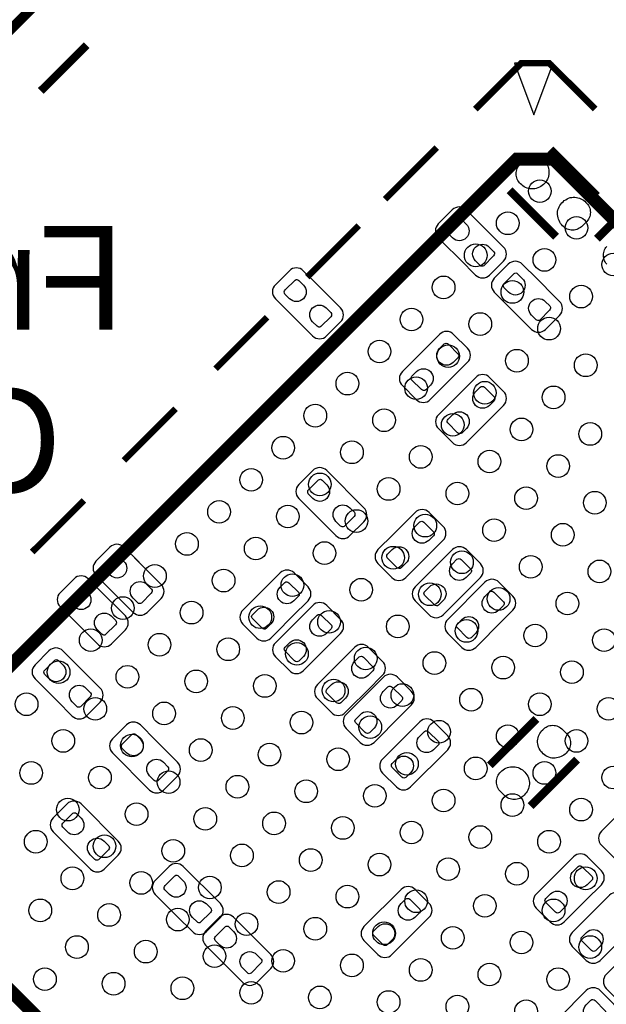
# Model space of a CAD drawing. Extents: x 0 to 55, y -2.5 to 65.
# Tile 6 of 23: x 35.7 to 44.7, y 7.6 to 22.8. Entities that reach past the tile are written whole.
import ezdxf

# ---------------------------------------------------------------- set-up
doc = ezdxf.new("R2010")
doc.units = 0
for name, color, linetype in [('PG_SILKSCREEN_BOTTOM', 12, 'CONTINUOUS'), ('PG_SILKSCREEN_TOP', 254, 'CONTINUOUS'), ('PIN_BOTTOM', 1, 'CONTINUOUS'), ('PIN_TOP', 110, 'CONTINUOUS')]:
    doc.layers.add(name, color=color, linetype=linetype)

msp = doc.modelspace()

# ---------------------------------------------------------------- linework, layer by layer
at = {"layer": 'PG_SILKSCREEN_BOTTOM', "const_width": 0.127}
for points in [[(44.564732, 20.071867), (43.846293, 20.790306)], [(43.217668, 20.161682), (43.936107, 19.443243)], [(45.282307, 20.129932), (44.563868, 19.411493)], [(43.631282, 12.001932), (42.912843, 11.283493)], [(43.541467, 10.654868), (44.259906, 11.373307)]]:
    msp.add_lwpolyline(points, dxfattribs=at)
at = {"layer": 'PG_SILKSCREEN_BOTTOM'}
for points in [[(42.459402, 19.085408), (42.692879, 18.851931, 0.414214), (42.908398, 18.851931), (43.123942, 19.06745, 0.414183), (43.123942, 19.282969), (42.549191, 19.85772, 0.414187), (42.333672, 19.85772), (42.118153, 19.642176, 0.414217), (42.118153, 19.426657), (42.531233, 19.013576)], [(43.646623, 18.785992), (43.413147, 19.019495, 0.414227), (43.197602, 19.019495), (42.982083, 18.80395, 0.414197), (42.982083, 18.588431), (43.556809, 18.013705, 0.414265), (43.772353, 18.013705), (43.987872, 18.229224, 0.414203), (43.987872, 18.444743), (43.574792, 18.857849)], [(40.268423, 18.684392), (40.034947, 18.917895, 0.414227), (39.819402, 18.917895), (39.603883, 18.70235, 0.414197), (39.603883, 18.486831), (40.178609, 17.912105, 0.414265), (40.394153, 17.912105), (40.609672, 18.127624, 0.414203), (40.609672, 18.343143), (40.196592, 18.756249)], [(41.796564, 17.594885), (41.563087, 17.361408, 0.414214), (41.563087, 17.145889), (41.778606, 16.930345, 0.414183), (41.994125, 16.930345), (42.568876, 17.505096, 0.414187), (42.568876, 17.720615), (42.353332, 17.936134, 0.414217), (42.137813, 17.936134), (41.724732, 17.523054)], [(42.892142, 16.606723), (43.125644, 16.8402, 0.414227), (43.125644, 17.055744), (42.9101, 17.271263, 0.414197), (42.694581, 17.271263), (42.119855, 16.696538, 0.414265), (42.119855, 16.480993), (42.335374, 16.265474, 0.414203), (42.550893, 16.265474), (42.963998, 16.678554)], [(40.30566, 15.062327), (40.539137, 14.828825, 0.414227), (40.754681, 14.828825), (40.9702, 15.044369, 0.414197), (40.9702, 15.259888), (40.395474, 15.834614, 0.414265), (40.17993, 15.834614), (39.964411, 15.619095, 0.414203), (39.964411, 15.403576), (40.377491, 14.99047)], [(41.419399, 14.846935), (41.185922, 14.613458, 0.414214), (41.185922, 14.397939), (41.401441, 14.182395, 0.414183), (41.61696, 14.182395), (42.191711, 14.757146, 0.414187), (42.191711, 14.972665), (41.976167, 15.188184, 0.414217), (41.760648, 15.188184), (41.347568, 14.775104)], [(37.499823, 14.417192), (37.266347, 14.650695, 0.414227), (37.050802, 14.650695), (36.835283, 14.43515, 0.414197), (36.835283, 14.219631), (37.410009, 13.644905, 0.414265), (37.625553, 13.644905), (37.841072, 13.860424, 0.414203), (37.841072, 14.075943), (37.427992, 14.489049)], [(42.532935, 13.948588), (42.766412, 14.182065, 0.414214), (42.766412, 14.397584), (42.550893, 14.613128, 0.414183), (42.335374, 14.613128), (41.760623, 14.038377, 0.414187), (41.760623, 13.822858), (41.976167, 13.607339, 0.414217), (42.191686, 13.607339), (42.604766, 14.020419)], [(39.874774, 13.589356), (40.108276, 13.822832, 0.414227), (40.108276, 14.038377), (39.892732, 14.253896, 0.414197), (39.677213, 14.253896), (39.102487, 13.67917, 0.414265), (39.102487, 13.463626), (39.318006, 13.248107, 0.414203), (39.533525, 13.248107), (39.946631, 13.661187)], [(36.947577, 13.930782), (36.7141, 14.164285, 0.414227), (36.498555, 14.164285), (36.283036, 13.94874, 0.414197), (36.283036, 13.733221), (36.857762, 13.158495, 0.414265), (37.073307, 13.158495), (37.288826, 13.374014, 0.414203), (37.288826, 13.589533), (36.875745, 14.002639)], [(43.03583, 13.445668), (43.269332, 13.679145, 0.414227), (43.269332, 13.894689), (43.053787, 14.110208, 0.414197), (42.838268, 14.110208), (42.263543, 13.535482, 0.414265), (42.263543, 13.319938), (42.479062, 13.104419, 0.414203), (42.694581, 13.104419), (43.107686, 13.517499)], [(40.377669, 13.086486), (40.611146, 13.319963, 0.414214), (40.611146, 13.535482), (40.395627, 13.751027, 0.414183), (40.180108, 13.751027), (39.605356, 13.176275, 0.414187), (39.605356, 12.960756), (39.820901, 12.745237, 0.414217), (40.03642, 12.745237), (40.4495, 13.158318)], [(36.236402, 12.278208), (36.469879, 12.044731, 0.414214), (36.685398, 12.044731), (36.900942, 12.26025, 0.414183), (36.900942, 12.475769), (36.326191, 13.05052, 0.414187), (36.110672, 13.05052), (35.895153, 12.834976, 0.414217), (35.895153, 12.619457), (36.308233, 12.206376)], [(41.024251, 12.439879), (41.257753, 12.673355, 0.414227), (41.257753, 12.8889), (41.042209, 13.104419, 0.414197), (40.82669, 13.104419), (40.251964, 12.529693, 0.414265), (40.251964, 12.314149), (40.467483, 12.09863, 0.414203), (40.683002, 12.09863), (41.096108, 12.51171)], [(41.468192, 11.979377), (41.701669, 12.212853, 0.414214), (41.701669, 12.428372), (41.48615, 12.643917, 0.414183), (41.270631, 12.643917), (40.69588, 12.069166, 0.414187), (40.69588, 11.853647), (40.911424, 11.638128, 0.414217), (41.126943, 11.638128), (41.540024, 12.051208)], [(37.753823, 11.673992), (37.520347, 11.907495, 0.414227), (37.304802, 11.907495), (37.089283, 11.69195, 0.414197), (37.089283, 11.476431), (37.664009, 10.901705, 0.414265), (37.879553, 10.901705), (38.095072, 11.117224, 0.414203), (38.095072, 11.332743), (37.681992, 11.745849)], [(41.491256, 11.614074), (41.257753, 11.380597, 0.414227), (41.257753, 11.165053), (41.473298, 10.949534, 0.414197), (41.688817, 10.949534), (42.263543, 11.524259, 0.414265), (42.263543, 11.739804), (42.048024, 11.955323, 0.414203), (41.832505, 11.955323), (41.419399, 11.542243)], [(45.406615, 10.176866), (45.640117, 10.410342, 0.414227), (45.640117, 10.625887), (45.424573, 10.841406, 0.414197), (45.209054, 10.841406), (44.634328, 10.26668, 0.414265), (44.634328, 10.051136), (44.849847, 9.835617, 0.414203), (45.065366, 9.835617), (45.478471, 10.248697)], [(36.515777, 9.916008), (36.749253, 9.682531, 0.414214), (36.964772, 9.682531), (37.180317, 9.89805, 0.414183), (37.180317, 10.113569), (36.605566, 10.68832, 0.414187), (36.390047, 10.68832), (36.174528, 10.472776, 0.414217), (36.174528, 10.257257), (36.587608, 9.844176)], [(44.400826, 9.207017), (44.634302, 9.440494, 0.414214), (44.634302, 9.656013), (44.418783, 9.871558, 0.414183), (44.203264, 9.871558), (43.628513, 9.296806, 0.414187), (43.628513, 9.081287), (43.844058, 8.865768, 0.414217), (44.059577, 8.865768), (44.472657, 9.278849)], [(38.090602, 8.950808), (38.324079, 8.717331, 0.414214), (38.539598, 8.717331), (38.755142, 8.93285, 0.414183), (38.755142, 9.148369), (38.180391, 9.72312, 0.414187), (37.964872, 9.72312), (37.749353, 9.507576, 0.414217), (37.749353, 9.292057), (38.162433, 8.878976)], [(41.742665, 8.704123), (41.976142, 8.9376, 0.414214), (41.976142, 9.153119), (41.760623, 9.368663, 0.414183), (41.545104, 9.368663), (40.970352, 8.793912, 0.414187), (40.970352, 8.578393), (41.185897, 8.362874, 0.414217), (41.401416, 8.362874), (41.814496, 8.775954)], [(44.957594, 8.614308), (45.191096, 8.847785, 0.414227), (45.191096, 9.06333), (44.975551, 9.278849, 0.414197), (44.760032, 9.278849), (44.185307, 8.704123, 0.414265), (44.185307, 8.488578), (44.400826, 8.273059, 0.414203), (44.616345, 8.273059), (45.02945, 8.68614)], [(39.192454, 8.704275), (38.958977, 8.937777, 0.414227), (38.743433, 8.937777), (38.527914, 8.722233, 0.414197), (38.527914, 8.506714), (39.10264, 7.931988, 0.414265), (39.318184, 7.931988), (39.533703, 8.147507, 0.414203), (39.533703, 8.363026), (39.120623, 8.776132)], [(45.481392, 7.966177), (45.714869, 8.199653, 0.414214), (45.714869, 8.415172), (45.49935, 8.630717, 0.414183), (45.283831, 8.630717), (44.70908, 8.055966, 0.414187), (44.70908, 7.840447), (44.924624, 7.624928, 0.414217), (45.140143, 7.624928), (45.553224, 8.038008)], [(44.059602, 7.465187), (43.8261, 7.23171, 0.414227), (43.8261, 7.016166), (44.041644, 6.800647, 0.414197), (44.257163, 6.800647), (44.831889, 7.375373, 0.414265), (44.831889, 7.590917), (44.61637, 7.806436, 0.414203), (44.400851, 7.806436), (43.987745, 7.393356)]]:
    msp.add_lwpolyline(points, format="xyb", dxfattribs=at)
at = {"layer": 'PG_SILKSCREEN_TOP'}
for points, const_width in [([(43.763413, 30.885511), (27.499996, 14.622094)], 0.150089), ([(36.692408, 22.400209), (35.985196, 21.693099)], 0.127), ([(44.538087, 21.4138), (43.830977, 22.120911), (43.396789, 22.120911), (42.689704, 21.4138)], 0.1), ([(41.297403, 20.021499), (42.093591, 20.817713)], 0.1), ([(33.0073, 10.31715), (41.775405, 1.549044), (52.382014, 12.155653), (43.896737, 20.640929), (43.331054, 20.640929), (33.0073, 10.31715)], 0.2), ([(40.095322, 18.819419), (40.891511, 19.615633)], 0.1), ([(38.681101, 17.405223), (39.477315, 18.201411)], 0.1), ([(37.266905, 15.991002), (38.063094, 16.787216)], 0.1), ([(35.852684, 14.576806), (36.648873, 15.372994)], 0.1)]:
    msp.add_lwpolyline(points, dxfattribs=dict(at, const_width=const_width))
msp.add_lwpolyline([(43.891784, 22.122308), (43.29143, 22.123019), (43.591251, 21.322589)], close=True, dxfattribs=at)
at = {"layer": 'PIN_BOTTOM'}
for points in [[(43.729427, 20.637348), (43.747385, 20.621219), (43.763362, 20.603388), (43.778068, 20.584439), (43.791073, 20.563942), (43.801741, 20.542377), (43.810733, 20.520101), (43.817591, 20.497114), (43.822493, 20.473568), (43.825008, 20.449515), (43.825744, 20.425486), (43.82389, 20.401432), (43.819928, 20.377709), (43.811876, 20.353503), (43.801462, 20.330109), (43.788838, 20.307833), (43.774538, 20.286599), (43.758129, 20.267092), (43.740146, 20.249134), (43.720639, 20.232726), (43.699379, 20.218375), (43.67718, 20.205802), (43.653761, 20.195413), (43.62958, 20.187336), (43.606034, 20.182891), (43.582133, 20.180478), (43.558079, 20.180478), (43.534051, 20.183018), (43.510505, 20.187488), (43.487315, 20.194549), (43.465039, 20.203516), (43.443906, 20.214641), (43.423738, 20.227849), (43.405069, 20.242987), (43.387823, 20.259827), (43.372202, 20.275169), (43.358537, 20.29206), (43.346522, 20.310145), (43.336616, 20.329398), (43.328692, 20.349921), (43.322977, 20.370775), (43.319573, 20.392111), (43.318303, 20.413777), (43.31937, 20.435748), (43.322773, 20.457109), (43.328361, 20.47809), (43.336058, 20.498384), (43.345964, 20.517891), (43.357978, 20.536154), (43.371694, 20.552969), (43.454142, 20.635443), (43.470601, 20.649082), (43.488788, 20.660741), (43.507939, 20.670571), (43.527904, 20.678369), (43.548757, 20.684084), (43.56989, 20.68769), (43.591251, 20.68896), (43.612816, 20.687919), (43.63405, 20.684642), (43.654904, 20.679207), (43.675198, 20.671917), (43.69435, 20.662367), (43.712511, 20.650708)], [(44.052973, 19.596202), (44.035015, 19.612331), (44.019038, 19.630161), (44.004332, 19.64911), (43.991327, 19.669608), (43.980659, 19.691172), (43.971667, 19.713448), (43.964809, 19.736435), (43.959907, 19.759981), (43.957392, 19.784035), (43.956656, 19.808063), (43.95851, 19.832117), (43.962472, 19.85584), (43.970524, 19.880047), (43.980938, 19.90344), (43.993562, 19.925716), (44.007862, 19.94695), (44.024271, 19.966457), (44.042254, 19.984415), (44.061761, 20.000824), (44.083021, 20.015175), (44.10522, 20.027748), (44.128639, 20.038136), (44.15282, 20.046213), (44.176366, 20.050658), (44.200267, 20.053071), (44.224321, 20.053071), (44.248349, 20.050531), (44.271895, 20.046061), (44.295085, 20.039), (44.317361, 20.030034), (44.338494, 20.018908), (44.358662, 20.0057), (44.377331, 19.990562), (44.394577, 19.973722), (44.410198, 19.95838), (44.423863, 19.941489), (44.435878, 19.923404), (44.445784, 19.904151), (44.453708, 19.883628), (44.459423, 19.862775), (44.462827, 19.841439), (44.464097, 19.819772), (44.46303, 19.797801), (44.459627, 19.77644), (44.454039, 19.75546), (44.446342, 19.735165), (44.436436, 19.715658), (44.424422, 19.697395), (44.410706, 19.68058), (44.328258, 19.598107), (44.311799, 19.584467), (44.293612, 19.572808), (44.274461, 19.562978), (44.254496, 19.555181), (44.233643, 19.549466), (44.21251, 19.545859), (44.191149, 19.544589), (44.169584, 19.54563), (44.14835, 19.548907), (44.127496, 19.554342), (44.107202, 19.561632), (44.08805, 19.571183), (44.069889, 19.582841)], [(44.106948, 11.490173), (44.090819, 11.472215), (44.072988, 11.456238), (44.054039, 11.441532), (44.033542, 11.428527), (44.011977, 11.417859), (43.989701, 11.408867), (43.966714, 11.402009), (43.943168, 11.397107), (43.919115, 11.394592), (43.895086, 11.393856), (43.871032, 11.39571), (43.847309, 11.399672), (43.823103, 11.407724), (43.799709, 11.418138), (43.777433, 11.430762), (43.756199, 11.445062), (43.736692, 11.461471), (43.718734, 11.479454), (43.702326, 11.498961), (43.687975, 11.520221), (43.675402, 11.54242), (43.665013, 11.565839), (43.656936, 11.59002), (43.652491, 11.613566), (43.650078, 11.637467), (43.650078, 11.661521), (43.652618, 11.685549), (43.657088, 11.709095), (43.664149, 11.732285), (43.673116, 11.754561), (43.684241, 11.775694), (43.697449, 11.795862), (43.712587, 11.814531), (43.729427, 11.831777), (43.744769, 11.847398), (43.76166, 11.861063), (43.779745, 11.873078), (43.798998, 11.882984), (43.819521, 11.890908), (43.840375, 11.896623), (43.861711, 11.900027), (43.883377, 11.901297), (43.905348, 11.90023), (43.926709, 11.896827), (43.94769, 11.891239), (43.967984, 11.883542), (43.987491, 11.873636), (44.005754, 11.861622), (44.022569, 11.847906), (44.105043, 11.765458), (44.118682, 11.748999), (44.130341, 11.730812), (44.140171, 11.711661), (44.147969, 11.691696), (44.153684, 11.670843), (44.15729, 11.64971), (44.15856, 11.628349), (44.157519, 11.606784), (44.154242, 11.58555), (44.148807, 11.564696), (44.141517, 11.544402), (44.131967, 11.52525), (44.120308, 11.507089)], [(43.065802, 11.166627), (43.081931, 11.184585), (43.099761, 11.200562), (43.11871, 11.215268), (43.139208, 11.228273), (43.160772, 11.238941), (43.183048, 11.247933), (43.206035, 11.254791), (43.229581, 11.259693), (43.253635, 11.262208), (43.277663, 11.262944), (43.301717, 11.26109), (43.32544, 11.257128), (43.349647, 11.249076), (43.37304, 11.238662), (43.395316, 11.226038), (43.41655, 11.211738), (43.436057, 11.195329), (43.454015, 11.177346), (43.470424, 11.157839), (43.484775, 11.136579), (43.497348, 11.11438), (43.507736, 11.090961), (43.515813, 11.06678), (43.520258, 11.043234), (43.522671, 11.019333), (43.522671, 10.995279), (43.520131, 10.971251), (43.515661, 10.947705), (43.5086, 10.924515), (43.499634, 10.902239), (43.488508, 10.881106), (43.4753, 10.860938), (43.460162, 10.842269), (43.443322, 10.825023), (43.42798, 10.809402), (43.411089, 10.795737), (43.393004, 10.783722), (43.373751, 10.773816), (43.353228, 10.765892), (43.332375, 10.760177), (43.311039, 10.756773), (43.289372, 10.755503), (43.267401, 10.75657), (43.24604, 10.759973), (43.22506, 10.765561), (43.204765, 10.773258), (43.185258, 10.783164), (43.166995, 10.795178), (43.15018, 10.808894), (43.067707, 10.891342), (43.054067, 10.907801), (43.042408, 10.925988), (43.032578, 10.945139), (43.024781, 10.965104), (43.019066, 10.985957), (43.015459, 11.00709), (43.014189, 11.028451), (43.01523, 11.050016), (43.018507, 11.07125), (43.023942, 11.092104), (43.031232, 11.112398), (43.040783, 11.13155), (43.052441, 11.149711)]]:
    msp.add_lwpolyline(points, close=True, dxfattribs=at)
for points in [[(42.33799, 19.425615), (42.266159, 19.497472, -0.376089), (42.270401, 19.561785), (42.423055, 19.714464, -0.366021), (42.478401, 19.709714), (42.550258, 19.637883, -0.999197)], [(42.904105, 19.284036), (42.975936, 19.212179, -0.376089), (42.971695, 19.147866), (42.819041, 18.995187, -0.366021), (42.763694, 18.999937), (42.691837, 19.071768, -0.999197)], [(43.20192, 18.58739), (43.130089, 18.659246, -0.376089), (43.134331, 18.723559), (43.286985, 18.876239, -0.366021), (43.342331, 18.871489), (43.414188, 18.799658, -0.999197)], [(39.82372, 18.48579), (39.751889, 18.557646, -0.376089), (39.756131, 18.621959), (39.908785, 18.774639, -0.366021), (39.964131, 18.769889), (40.035988, 18.698058, -0.999197)], [(43.768035, 18.44581), (43.839867, 18.373954, -0.376089), (43.835625, 18.309641), (43.682971, 18.156961, -0.366021), (43.627624, 18.161711), (43.555768, 18.233542, -0.999197)], [(40.389835, 18.34421), (40.461667, 18.272354, -0.376089), (40.457425, 18.208041), (40.304771, 18.055361, -0.366021), (40.249424, 18.060111), (40.177568, 18.131942, -0.999197)], [(42.136771, 17.716297), (42.208628, 17.788128, -0.376089), (42.272941, 17.783886), (42.42562, 17.631232, -0.366021), (42.42087, 17.575886), (42.349039, 17.504029, -0.999197)], [(41.995192, 17.150182), (41.923335, 17.07835, -0.376089), (41.859022, 17.082592), (41.706343, 17.235246, -0.366021), (41.711093, 17.290593), (41.782924, 17.362449, -0.999197)], [(42.693539, 17.051426), (42.765396, 17.123258, -0.376089), (42.829709, 17.119016), (42.982388, 16.966362, -0.366021), (42.977638, 16.911015), (42.905807, 16.839159, -0.999197)], [(42.55196, 16.485311), (42.480103, 16.41348, -0.376089), (42.41579, 16.417722), (42.263111, 16.570376, -0.366021), (42.267861, 16.625722), (42.339692, 16.697579, -0.999197)], [(40.184248, 15.402509), (40.112417, 15.474366, -0.376089), (40.116658, 15.538679), (40.269312, 15.691358, -0.366021), (40.324659, 15.686608), (40.396516, 15.614777, -0.999197)], [(40.750363, 15.26093), (40.822194, 15.189073, -0.376089), (40.817952, 15.12476), (40.665298, 14.972081, -0.366021), (40.609952, 14.976831), (40.538095, 15.048662, -0.999197)], [(41.759607, 14.968347), (41.831463, 15.040178, -0.376089), (41.895776, 15.035936), (42.048455, 14.883282, -0.366021), (42.043706, 14.827936), (41.971874, 14.756079, -0.999197)], [(41.618027, 14.402232), (41.54617, 14.330401, -0.376089), (41.481858, 14.334642), (41.329178, 14.487296, -0.366021), (41.333928, 14.542643), (41.405759, 14.6145, -0.999197)], [(37.05512, 14.21859), (36.983289, 14.290446, -0.376089), (36.987531, 14.354759), (37.140185, 14.507439, -0.366021), (37.195531, 14.502689), (37.267388, 14.430858, -0.999197)], [(42.334307, 14.393291), (42.406164, 14.465122, -0.376089), (42.470476, 14.46088), (42.623156, 14.308226, -0.366021), (42.618406, 14.25288), (42.546575, 14.181023, -0.999197)], [(36.502873, 13.73218), (36.431042, 13.804036, -0.376089), (36.435284, 13.868349), (36.587938, 14.021029, -0.366021), (36.643285, 14.016279), (36.715141, 13.944448, -0.999197)], [(37.621235, 14.07701), (37.693067, 14.005154, -0.376089), (37.688825, 13.940841), (37.536171, 13.788161, -0.366021), (37.480824, 13.792911), (37.408968, 13.864742, -0.999197)], [(39.676172, 14.034059), (39.748028, 14.10589, -0.376089), (39.812341, 14.101648), (39.96502, 13.948994, -0.366021), (39.960271, 13.893648), (39.888439, 13.821791, -0.999197)], [(42.192727, 13.827176), (42.120871, 13.755345, -0.376089), (42.056558, 13.759586), (41.903879, 13.91224, -0.366021), (41.908628, 13.967587), (41.98046, 14.039444, -0.999197)], [(42.837227, 13.890371), (42.909084, 13.962202, -0.376089), (42.973396, 13.95796), (43.126076, 13.805306, -0.366021), (43.121326, 13.74996), (43.049495, 13.678103, -0.999197)], [(39.534592, 13.467944), (39.462735, 13.396112, -0.376089), (39.398423, 13.400354), (39.245743, 13.553008, -0.366021), (39.250493, 13.608355), (39.322324, 13.680211, -0.999197)], [(37.068989, 13.5906), (37.14082, 13.518744, -0.376089), (37.136578, 13.454431), (36.983924, 13.301751, -0.366021), (36.928577, 13.306501), (36.856721, 13.378332, -0.999197)], [(40.179041, 13.53119), (40.250897, 13.603021, -0.376089), (40.31521, 13.598779), (40.46789, 13.446125, -0.366021), (40.46314, 13.390778), (40.391309, 13.318922, -0.999197)], [(42.695647, 13.324256), (42.623791, 13.252425, -0.376089), (42.559478, 13.256666), (42.406799, 13.40932, -0.366021), (42.411548, 13.464667), (42.48338, 13.536524, -0.999197)], [(40.037461, 12.965074), (39.965605, 12.893243, -0.376089), (39.901292, 12.897485), (39.748612, 13.050139, -0.366021), (39.753362, 13.105486), (39.825193, 13.177342, -0.999197)], [(40.825649, 12.884582), (40.897505, 12.956413, -0.376089), (40.961818, 12.952171), (41.114497, 12.799517, -0.366021), (41.109748, 12.744171), (41.037916, 12.672314, -0.999197)], [(36.11499, 12.618415), (36.043159, 12.690272, -0.376089), (36.047401, 12.754585), (36.200055, 12.907264, -0.366021), (36.255401, 12.902514), (36.327258, 12.830683, -0.999197)], [(36.681105, 12.476836), (36.752936, 12.404979, -0.376089), (36.748695, 12.340666), (36.596041, 12.187987, -0.366021), (36.540694, 12.192737), (36.468837, 12.264568, -0.999197)], [(40.684069, 12.318467), (40.612212, 12.246635, -0.376089), (40.5479, 12.250877), (40.39522, 12.403531, -0.366021), (40.39997, 12.458878), (40.471801, 12.530734, -0.999197)], [(41.269564, 12.42408), (41.341421, 12.495911, -0.376089), (41.405734, 12.491669), (41.558413, 12.339015, -0.366021), (41.553663, 12.283669), (41.481832, 12.211812, -0.999197)], [(41.127985, 11.857965), (41.056128, 11.786133, -0.376089), (40.991815, 11.790375), (40.839136, 11.943029, -0.366021), (40.843886, 11.998376), (40.915717, 12.070232, -0.999197)], [(37.30912, 11.47539), (37.237289, 11.547246, -0.376089), (37.241531, 11.611559), (37.394185, 11.764239, -0.366021), (37.449531, 11.759489), (37.521388, 11.687658, -0.999197)], [(41.831438, 11.735486), (41.903294, 11.807317, -0.376089), (41.967607, 11.803075), (42.120287, 11.650421, -0.366021), (42.115537, 11.595075), (42.043706, 11.523218, -0.999197)], [(41.689858, 11.169371), (41.618002, 11.097539, -0.376089), (41.553689, 11.101781), (41.401009, 11.254435, -0.366021), (41.405759, 11.309782), (41.47759, 11.381638, -0.999197)], [(37.875235, 11.33381), (37.947067, 11.261954, -0.376089), (37.942825, 11.197641), (37.790171, 11.044961, -0.366021), (37.734824, 11.049711), (37.662968, 11.121542, -0.999197)], [(36.394365, 10.256215), (36.322533, 10.328072, -0.376089), (36.326775, 10.392385), (36.479429, 10.545064, -0.366021), (36.534776, 10.540314), (36.606632, 10.468483, -0.999197)], [(36.96048, 10.114636), (37.032311, 10.042779, -0.376089), (37.028069, 9.978466), (36.875415, 9.825787, -0.366021), (36.820069, 9.830537), (36.748212, 9.902368, -0.999197)], [(44.202198, 9.651721), (44.274054, 9.723552, -0.376089), (44.338367, 9.71931), (44.491046, 9.566656, -0.366021), (44.486297, 9.511309), (44.414465, 9.439453, -0.999197)], [(37.96919, 9.291015), (37.897359, 9.362872, -0.376089), (37.901601, 9.427185), (38.054255, 9.579864, -0.366021), (38.109601, 9.575114), (38.181458, 9.503283, -0.999197)], [(44.060618, 9.085605), (43.988761, 9.013774, -0.376089), (43.924449, 9.018016), (43.771769, 9.17067, -0.366021), (43.776519, 9.226017), (43.84835, 9.297873, -0.999197)], [(38.535305, 9.149436), (38.607136, 9.077579, -0.376089), (38.602895, 9.013266), (38.450241, 8.860587, -0.366021), (38.394894, 8.865337), (38.323037, 8.937168, -0.999197)], [(41.544037, 9.148826), (41.615893, 9.220657, -0.376089), (41.680206, 9.216415), (41.832886, 9.063761, -0.366021), (41.828136, 9.008415), (41.756305, 8.936558, -0.999197)], [(41.402457, 8.582711), (41.330601, 8.51088, -0.376089), (41.266288, 8.515121), (41.113608, 8.667775, -0.366021), (41.118358, 8.723122), (41.190189, 8.794979, -0.999197)], [(38.747751, 8.505673), (38.67592, 8.577529, -0.376089), (38.680161, 8.641842), (38.832815, 8.794521, -0.366021), (38.888162, 8.789772), (38.960019, 8.71794, -0.999197)], [(44.617411, 8.492896), (44.545555, 8.421065, -0.376089), (44.481242, 8.425307), (44.328563, 8.577961, -0.366021), (44.333312, 8.633308), (44.405144, 8.705164, -0.999197)], [(39.313866, 8.364093), (39.385697, 8.292236, -0.376089), (39.381455, 8.227924), (39.228801, 8.075244, -0.366021), (39.173455, 8.079994), (39.101598, 8.151825, -0.999197)], [(44.399784, 7.586599), (44.471641, 7.65843, -0.376089), (44.535954, 7.654188), (44.688633, 7.501534, -0.366021), (44.683883, 7.446188), (44.612052, 7.374331, -0.999197)]]:
    msp.add_lwpolyline(points, format="xyb", close=True, dxfattribs=at)
msp.add_lwpolyline([(44.718732, 19.019342), (44.705092, 19.035801), (44.693434, 19.053988), (44.683604, 19.073139), (44.675806, 19.093104), (44.670091, 19.113957), (44.666484, 19.13509), (44.665214, 19.156451), (44.666256, 19.178016), (44.669532, 19.19925), (44.674968, 19.220104), (44.682258, 19.240398), (44.691808, 19.25955), (44.703467, 19.277711), (44.716827, 19.294627)], dxfattribs=at)
at = {"layer": 'PIN_TOP'}
for centre in [(43.684622, 20.145959), (43.189627, 19.650964), (44.250305, 19.58025), (42.694657, 19.155969), (43.75531, 19.085281), (44.815989, 19.014567), (42.199687, 18.660999), (43.26034, 18.590285), (44.320993, 18.519597), (41.704717, 18.166029), (42.76537, 18.095316), (43.826024, 18.024602), (41.209747, 17.671059), (42.270401, 17.600346), (43.331054, 17.529632), (44.391707, 17.458919), (40.714752, 17.17609), (41.775431, 17.105376), (42.836084, 17.034662), (43.896737, 16.963949), (40.219782, 16.68112), (41.280436, 16.610406), (42.341114, 16.539693), (43.401767, 16.468979), (44.462421, 16.398265), (39.724813, 16.18615), (40.785466, 16.115436), (41.846119, 16.044723), (42.906798, 15.974009), (43.967451, 15.903296), (39.229843, 15.691155), (40.290496, 15.620467), (41.351149, 15.549753), (42.411802, 15.479039), (43.472481, 15.408326), (44.533134, 15.337612), (38.734873, 15.196185), (39.795526, 15.125471), (40.856179, 15.054758), (41.916833, 14.98407), (42.977511, 14.913356), (44.038164, 14.842642), (38.239903, 14.701215), (39.300556, 14.630502), (40.36121, 14.559788), (41.421863, 14.489074), (42.482516, 14.418386), (43.543195, 14.347673), (44.603848, 14.276959), (37.744908, 14.206245), (38.805587, 14.135532), (39.86624, 14.064818), (40.926893, 13.994105), (41.987546, 13.923391), (43.048199, 13.852703), (37.249938, 13.711276), (44.108878, 13.781989), (38.310591, 13.640562), (39.37127, 13.569848), (40.431923, 13.499135), (41.492576, 13.428421), (42.55323, 13.357708), (36.754968, 13.216306), (43.613883, 13.287019), (44.674561, 13.216306), (37.815622, 13.145592), (38.8763, 13.074879), (39.936953, 13.004165), (40.997607, 12.933451), (42.05826, 12.862738), (43.118913, 12.792024), (36.259999, 12.721311), (37.320652, 12.650622), (44.179566, 12.721311), (38.381305, 12.579909), (39.441984, 12.509195), (40.502637, 12.438482), (41.56329, 12.367768), (42.623943, 12.297054), (35.765029, 12.226341), (36.825682, 12.155627), (43.684596, 12.226341), (44.745275, 12.155627), (37.886335, 12.084939), (38.946988, 12.014225), (40.007667, 11.943512), (41.06832, 11.872798), (42.128973, 11.802085), (43.189627, 11.731371), (36.330712, 11.660657), (37.391365, 11.589944), (44.25028, 11.660657), (38.452019, 11.519256), (39.512672, 11.448542), (40.57335, 11.377828), (41.634004, 11.307115), (42.694657, 11.236401), (35.835742, 11.165688), (36.896396, 11.094974), (43.75531, 11.165688), (44.815963, 11.094974), (37.957049, 11.02426), (39.017702, 10.953547), (40.078355, 10.882859), (41.139034, 10.812145), (42.199687, 10.741431), (43.26034, 10.670718), (36.401426, 10.600004), (37.462079, 10.529291), (44.320993, 10.600004), (38.522732, 10.458577), (39.583385, 10.387863), (40.644039, 10.317175), (41.704717, 10.246462), (42.76537, 10.175748), (35.906456, 10.105034), (36.967109, 10.034321), (43.826024, 10.105034), (38.027762, 9.963607), (39.088416, 9.892894), (40.149069, 9.82218), (41.209747, 9.751492), (42.270401, 9.680778), (43.331054, 9.610065), (36.472139, 9.539351), (37.532793, 9.468637), (44.391707, 9.539351), (38.593446, 9.397924), (39.654099, 9.32721), (40.714752, 9.256497), (41.775431, 9.185783), (42.836084, 9.115095), (35.977144, 9.044381), (37.037823, 8.973668), (43.896737, 9.044381), (38.098476, 8.902954), (39.159129, 8.83224), (40.219782, 8.761527), (41.280436, 8.690813), (42.341114, 8.6201), (43.401767, 8.549411), (36.542828, 8.478698), (37.603506, 8.407984), (38.664159, 8.337271), (44.462421, 8.478698), (39.724813, 8.266557), (40.785466, 8.195843), (41.846119, 8.12513), (42.906798, 8.054416), (36.047858, 7.983703), (37.108536, 7.913014), (43.967451, 7.983728), (38.16919, 7.842301), (39.229843, 7.771587), (40.290496, 7.700874), (41.351149, 7.63016), (42.411802, 7.559446), (43.472481, 7.488733)]:
    msp.add_circle(centre, 0.175006, dxfattribs=at)

# ---------------------------------------------------------------- texts
at = {"layer": 'PG_SILKSCREEN_BOTTOM', "text_generation_flag": 2}
for s, p in [('FriendlyElec', (37.2618, 18.0102)), ('CM3588 Plus', (36.2966, 15.494))]:
    msp.add_text(s, height=1.6002, dxfattribs=at).set_placement(p)

doc.saveas('drawing.dxf')
